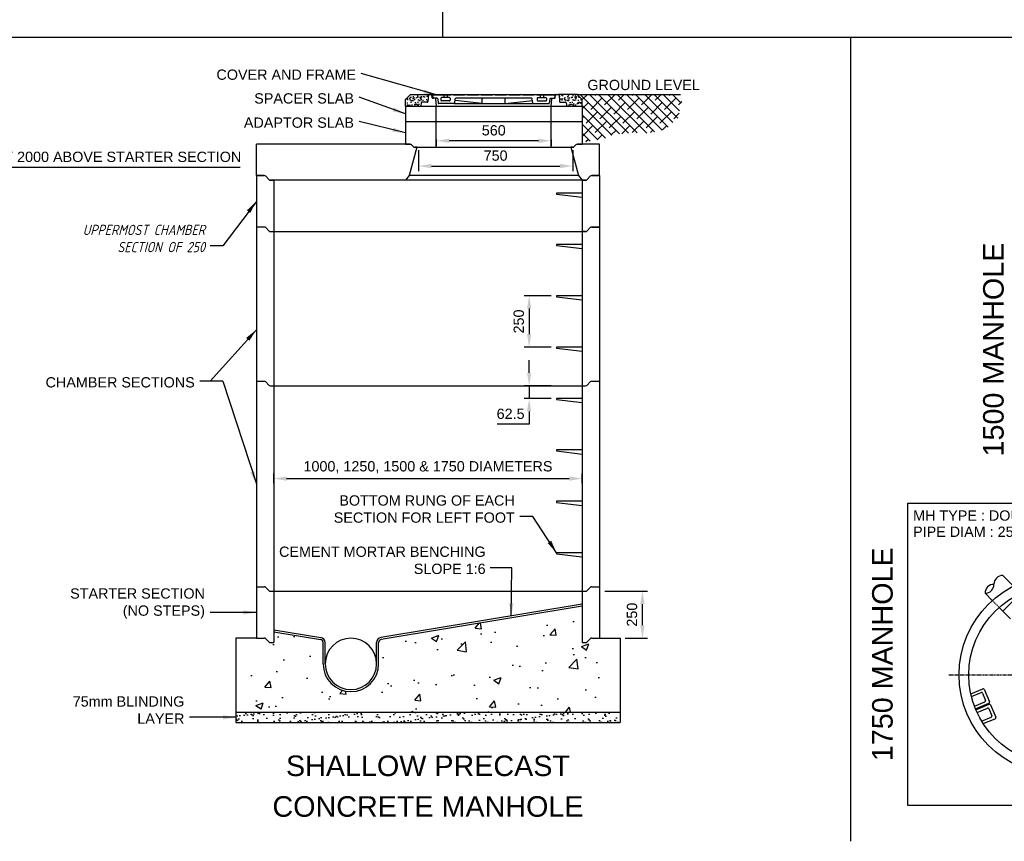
# Model space of a CAD drawing. Header units: millimetres. Extents: x 41998 to 42575, y 59051 to 59371.
# Tile 3 of 7: x 42191 to 42382, y 59051 to 59211. Entities that reach past the tile are written whole.
import ezdxf
from ezdxf.enums import TextEntityAlignment as Align

# ---------------------------------------------------------------- set-up
doc = ezdxf.new("R2010")
doc.units = ezdxf.units.MM
doc.header["$MEASUREMENT"] = 0
doc.linetypes.add('CENTER', pattern=[2, 1.25, -0.25, 0.25, -0.25])
doc.linetypes.add('HIDDEN', pattern=[0.375, 0.25, -0.125])
for name, color, linetype in [('CAPTIONS 5.0', 3, 'Continuous'), ('CENTER', 5, 'CENTER'), ('DIMS', 1, 'Continuous'), ('GEN2', 7, 'Continuous'), ('GEN3', 4, 'Continuous'), ('HATCH', 253, 'Continuous'), ('HIDDEN', 5, 'HIDDEN')]:
    doc.layers.add(name, color=color, linetype=linetype)
doc.layers.add('CONSTR', color=9, linetype='Continuous', plot=False)
doc.styles.add('JW TEXT', font='gbeitc.shx')
doc.styles.add('Style-Arial', font='arial.ttf')
doc.dimstyles.new('JW DIMS', dxfattribs={"dimscale": 0, "dimtxt": 2.5, "dimasz": 2.5, "dimexe": 1, "dimexo": 1, "dimgap": 1, "dimtad": 1, "dimtoh": 1, "dimtxsty": 'JW TEXT', "dimcen": 2.5, "dimadec": 0, "dimazin": 0, "dimtfac": 1, "dimtmove": 0, "dimatfit": 3, "dimfxl": 1, "dimarcsym": 0})

# ---------------------------------------------------------------- blocks, each defined once
blk = doc.blocks.new('*D919')
at = {"layer": 'Defpoints', "color": 0, "transparency": 16777216}
for p in [(42300.04, 59121.77), (42240.04, 59119.85), (42300.04, 59119.85)]:
    blk.add_point(p, dxfattribs=at)
at = {"layer": 'DIMS', "color": 0, "lineweight": -2, "transparency": 16777216}
for p, q in [((42240.04, 59120.85), (42240.04, 59122.77)), ((42242.54, 59121.77), (42297.54, 59121.77)), ((42300.04, 59120.85), (42300.04, 59122.77))]:
    blk.add_line(p, q, dxfattribs=at)
at = {"layer": 'DIMS', "color": 0, "transparency": 16777216}
for points in [[(42242.54, 59122.19), (42242.54, 59121.35), (42240.04, 59121.77)], [(42297.54, 59122.19), (42297.54, 59121.35), (42300.04, 59121.77)]]:
    blk.add_solid(points, dxfattribs=at)
at = {"layer": 'DIMS', "color": 0, "transparency": 16777216, "insert": (42270.04, 59123.98), "char_height": 2, "attachment_point": 5, "style": 'Style-Arial'}
blk.add_mtext('1000, 1250, 1500 & 1750 DIAMETERS', dxfattribs=at)
blk = doc.blocks.new('*D920')
at = {"layer": 'Defpoints', "color": 0, "transparency": 16777216}
for p in [(42303.44, 59099.85), (42311.77, 59099.85), (42307.44, 59090.73)]:
    blk.add_point(p, dxfattribs=at)
at = {"layer": 'DIMS', "color": 0, "lineweight": -2, "transparency": 16777216}
for p, q in [((42304.44, 59099.85), (42312.77, 59099.85)), ((42311.77, 59093.23), (42311.77, 59097.35)), ((42308.44, 59090.73), (42312.77, 59090.73))]:
    blk.add_line(p, q, dxfattribs=at)
at = {"layer": 'DIMS', "color": 0, "transparency": 16777216}
for points in [[(42311.35, 59097.35), (42312.19, 59097.35), (42311.77, 59099.85)], [(42311.35, 59093.23), (42312.19, 59093.23), (42311.77, 59090.73)]]:
    blk.add_solid(points, dxfattribs=at)
at = {"layer": 'DIMS', "color": 0, "transparency": 16777216, "insert": (42309.75, 59095.29), "char_height": 2, "attachment_point": 5, "rotation": 90, "style": 'Style-Arial'}
blk.add_mtext('250', dxfattribs=at)
blk = doc.blocks.new('*D905')
at = {"layer": 'Defpoints', "color": 0, "transparency": 16777216}
for p in [(42138.94, 59179.85), (42148.94, 59179.85), (42138.94, 59099.85)]:
    blk.add_point(p, dxfattribs=at)
at = {"layer": 'DIMS', "color": 0, "lineweight": -2, "transparency": 16777216}
for p, q in [((42148.94, 59179.85), (42148.94, 59182.35)), ((42148.94, 59182.35), (42233.49, 59182.35)), ((42139.94, 59179.85), (42149.94, 59179.85)), ((42148.94, 59102.35), (42148.94, 59177.35)), ((42139.94, 59099.85), (42149.94, 59099.85))]:
    blk.add_line(p, q, dxfattribs=at)
at = {"layer": 'DIMS', "color": 0, "transparency": 16777216}
for points in [[(42148.52, 59177.35), (42149.36, 59177.35), (42148.94, 59179.85)], [(42148.52, 59102.35), (42149.36, 59102.35), (42148.94, 59099.85)]]:
    blk.add_solid(points, dxfattribs=at)
at = {"layer": 'DIMS', "color": 0, "transparency": 16777216, "insert": (42191.72, 59184.38), "char_height": 2, "attachment_point": 5, "style": 'Style-Arial'}
blk.add_mtext('MAXIMUM CHAMBER HEIGHT 2000 ABOVE STARTER SECTION', dxfattribs=at)
blk = doc.blocks.new('*D908')
at = {"layer": 'Defpoints', "color": 0, "transparency": 16777216}
for p in [(42295.04, 59157.35), (42289.73, 59147.35), (42295.04, 59147.35)]:
    blk.add_point(p, dxfattribs=at)
at = {"layer": 'DIMS', "color": 0, "lineweight": -2, "transparency": 16777216}
for p, q in [((42294.04, 59157.35), (42288.73, 59157.35)), ((42289.73, 59154.85), (42289.73, 59149.85)), ((42294.04, 59147.35), (42288.73, 59147.35))]:
    blk.add_line(p, q, dxfattribs=at)
at = {"layer": 'DIMS', "color": 0, "transparency": 16777216}
for points in [[(42289.31, 59154.85), (42290.15, 59154.85), (42289.73, 59157.35)], [(42289.31, 59149.85), (42290.15, 59149.85), (42289.73, 59147.35)]]:
    blk.add_solid(points, dxfattribs=at)
at = {"layer": 'DIMS', "color": 0, "transparency": 16777216, "insert": (42287.71, 59152.35), "char_height": 2, "attachment_point": 5, "rotation": 90, "style": 'Style-Arial'}
blk.add_mtext('250', dxfattribs=at)
blk = doc.blocks.new('*D909')
at = {"layer": 'Defpoints', "color": 0, "transparency": 16777216}
for p in [(42295.04, 59139.85), (42289.73, 59137.35), (42295.04, 59137.35)]:
    blk.add_point(p, dxfattribs=at)
at = {"layer": 'DIMS', "color": 0, "lineweight": -2, "transparency": 16777216}
for p, q in [((42289.73, 59142.35), (42289.73, 59144.85)), ((42294.04, 59139.85), (42288.73, 59139.85)), ((42289.73, 59139.85), (42289.73, 59137.35)), ((42294.04, 59137.35), (42288.73, 59137.35)), ((42289.73, 59134.85), (42289.73, 59132.35)), ((42289.73, 59132.35), (42283.51, 59132.35))]:
    blk.add_line(p, q, dxfattribs=at)
at = {"layer": 'DIMS', "color": 0, "transparency": 16777216}
for points in [[(42289.31, 59142.35), (42290.15, 59142.35), (42289.73, 59139.85)], [(42289.31, 59134.85), (42290.15, 59134.85), (42289.73, 59137.35)]]:
    blk.add_solid(points, dxfattribs=at)
at = {"layer": 'DIMS', "color": 0, "transparency": 16777216, "insert": (42286.12, 59134.37), "char_height": 2, "attachment_point": 5, "style": 'Style-Arial'}
blk.add_mtext('62.5', dxfattribs=at)
blk = doc.blocks.new('*D910')
at = {"layer": 'Defpoints', "color": 0, "transparency": 16777216}
for p in [(42268.2, 59186.71), (42298.2, 59186.71), (42298.2, 59182.6)]:
    blk.add_point(p, dxfattribs=at)
at = {"layer": 'DIMS', "color": 0, "lineweight": -2, "transparency": 16777216}
for p, q in [((42268.2, 59185.71), (42268.2, 59181.6)), ((42298.2, 59185.71), (42298.2, 59181.6)), ((42270.7, 59182.6), (42295.7, 59182.6))]:
    blk.add_line(p, q, dxfattribs=at)
at = {"layer": 'DIMS', "color": 0, "transparency": 16777216}
for points in [[(42270.7, 59183.02), (42270.7, 59182.19), (42268.2, 59182.6)], [(42295.7, 59183.02), (42295.7, 59182.19), (42298.2, 59182.6)]]:
    blk.add_solid(points, dxfattribs=at)
at = {"layer": 'DIMS', "color": 0, "transparency": 16777216, "insert": (42283.2, 59184.62), "char_height": 2, "attachment_point": 5, "style": 'Style-Arial'}
blk.add_mtext('750', dxfattribs=at)
blk = doc.blocks.new('*D927')
at = {"layer": 'Defpoints', "color": 0, "transparency": 16777216}
for p in [(42271.64, 59188.77), (42294.04, 59188.77), (42271.64, 59187.52)]:
    blk.add_point(p, dxfattribs=at)
at = {"layer": 'DIMS', "color": 0, "lineweight": -2, "transparency": 16777216}
for p, q in [((42271.64, 59187.77), (42271.64, 59186.52)), ((42291.54, 59187.52), (42274.14, 59187.52)), ((42294.04, 59187.77), (42294.04, 59186.52))]:
    blk.add_line(p, q, dxfattribs=at)
at = {"layer": 'DIMS', "color": 0, "transparency": 16777216}
for points in [[(42274.14, 59187.93), (42274.14, 59187.1), (42271.64, 59187.52)], [(42291.54, 59187.93), (42291.54, 59187.1), (42294.04, 59187.52)]]:
    blk.add_solid(points, dxfattribs=at)
at = {"layer": 'DIMS', "color": 0, "transparency": 16777216, "insert": (42282.84, 59189.54), "char_height": 2, "attachment_point": 5, "style": 'Style-Arial'}
blk.add_mtext('560', dxfattribs=at)

msp = doc.modelspace()

# ---------------------------------------------------------------- hatches: boundary and pattern name
at = {"layer": 'HATCH'}
h = msp.add_hatch(dxfattribs=at)
h.set_pattern_fill('AR-SAND', color=256, scale=0.02, style=0)
h.set_pattern_definition([(37.5, (43222.2321, 58663.9314), (-0.0320006, 0.9788265), [0, -0.77216, 0, -0.8636, 0, -0.8255]), (7.5, (43222.2321, 58663.9314), (0.8990466, 1.4336502), [0, -0.41656, 0, -0.69596, 0, -0.2667]), (327.5, (43221.6073, 58663.9314), (1.58198474, 0.0028744), [0, -0.254, 0, -0.9144, 0, -1.1938]), (317.5, (43221.6073, 58663.9314), (1.5271129, 0.4458586), [0, -0.127, 0, -0.59944, 0, -0.6858])])
h.paths.add_polyline_path([(42270.131, 59196.439, -0.3913221), (42270.25, 59196.549), (42266.639, 59196.549), (42265.639, 59195.549), (42265.639, 59194.269), (42268.639, 59194.269), (42268.743, 59194.928, -0.3690552), (42268.862, 59195.029), (42269.908, 59195.029, 0.3913221), (42270.028, 59195.14)])
h.paths.add_polyline_path([(42300.039, 59195.549), (42299.039, 59196.549), (42295.428, 59196.549, -0.3913221), (42295.548, 59196.439), (42295.651, 59195.14, 0.3913221), (42295.77, 59195.029), (42296.817, 59195.029, -0.3690552), (42296.935, 59194.928), (42297.039, 59194.269), (42300.039, 59194.269)])
h = msp.add_hatch(dxfattribs=at)
h.set_pattern_fill('ANSI38', color=256, scale=0.4, angle=90, style=0)
h.set_pattern_definition([(135, (43130.129, 58613.9314), (-0.8980256, -0.8980256), []), (225, (43130.129, 58613.9314), (-0.8980256, -2.6940768), [3.175, -1.905])])
h.paths.add_polyline_path([(42319.236, 59194.607), (42319.236, 59194.665), (42319.265, 59194.724), (42319.294, 59194.783), (42319.324, 59194.871), (42319.353, 59194.93), (42319.383, 59194.989), (42319.383, 59195.048), (42319.412, 59195.106), (42319.441, 59195.195), (42319.441, 59195.253), (42319.471, 59195.342), (42319.471, 59195.518), (42319.441, 59195.577), (42319.441, 59195.635), (42319.412, 59195.694), (42319.353, 59195.871), (42319.265, 59196.047), (42319.236, 59196.135), (42319.236, 59196.253), (42319.177, 59196.312), (42319.177, 59196.547), (42319.175, 59196.549), (42299.039, 59196.549), (42300.039, 59195.549), (42300.039, 59194.269), (42300.039, 59191.269), (42300.039, 59187.346), (42300.381, 59187.346), (42300.528, 59187.317), (42300.763, 59187.317), (42300.822, 59187.288), (42301.146, 59187.288), (42301.234, 59187.317), (42301.293, 59187.317), (42301.351, 59187.346), (42301.41, 59187.346), (42301.469, 59187.376), (42301.587, 59187.435), (42301.675, 59187.435), (42301.734, 59187.464), (42301.822, 59187.464), (42301.881, 59187.493), (42302.116, 59187.493), (42302.175, 59187.523), (42302.293, 59187.582), (42302.499, 59187.582), (42302.557, 59187.611), (42302.675, 59187.611), (42302.763, 59187.64), (42302.822, 59187.64), (42302.881, 59187.67), (42303.028, 59187.67), (42303.116, 59187.699), (42303.175, 59187.699), (42303.234, 59187.729), (42303.469, 59187.729), (42303.528, 59187.758), (42303.587, 59187.787), (42303.734, 59187.787), (42303.852, 59187.846), (42303.999, 59187.846), (42304.058, 59187.876), (42304.146, 59187.905), (42304.234, 59187.905), (42304.322, 59187.934), (42304.381, 59187.934), (42304.44, 59187.964), (42304.499, 59187.964), (42304.558, 59187.993), (42304.617, 59188.023), (42304.675, 59188.052), (42304.764, 59188.111), (42304.822, 59188.169), (42304.881, 59188.199), (42304.94, 59188.258), (42304.969, 59188.316), (42305.028, 59188.346), (42305.117, 59188.434), (42305.293, 59188.493), (42305.352, 59188.522), (42305.47, 59188.552), (42305.528, 59188.552), (42305.646, 59188.581), (42305.705, 59188.581), (42305.793, 59188.61), (42305.852, 59188.61), (42305.94, 59188.64), (42306.146, 59188.64), (42306.234, 59188.669), (42306.293, 59188.669), (42306.352, 59188.699), (42306.44, 59188.699), (42306.528, 59188.728), (42306.705, 59188.728), (42306.764, 59188.757), (42306.823, 59188.757), (42306.881, 59188.787), (42306.999, 59188.787), (42307.058, 59188.816), (42307.146, 59188.846), (42307.293, 59188.846), (42307.352, 59188.875), (42308.646, 59188.875), (42308.705, 59188.904), (42308.764, 59188.904), (42308.823, 59188.934), (42308.882, 59188.934), (42308.97, 59188.963), (42309.029, 59188.963), (42309.088, 59188.993), (42309.323, 59188.993), (42309.411, 59189.022), (42309.47, 59189.022), (42309.529, 59189.051), (42310.117, 59189.051), (42310.205, 59189.022), (42310.47, 59189.022), (42310.558, 59189.051), (42310.646, 59189.051), (42310.764, 59189.081), (42311.676, 59189.081), (42311.764, 59189.051), (42312.117, 59189.051), (42312.205, 59189.022), (42312.323, 59189.022), (42312.411, 59188.993), (42312.764, 59188.993), (42312.823, 59189.022), (42312.882, 59189.081), (42312.97, 59189.11), (42313.706, 59189.11), (42313.794, 59189.139), (42313.912, 59189.139), (42313.97, 59189.169), (42314.029, 59189.198), (42314.117, 59189.228), (42314.176, 59189.257), (42314.264, 59189.286), (42314.353, 59189.316), (42314.412, 59189.316), (42314.47, 59189.375), (42314.529, 59189.375), (42314.617, 59189.404), (42314.676, 59189.433), (42314.765, 59189.463), (42314.823, 59189.463), (42314.882, 59189.492), (42314.97, 59189.492), (42315.029, 59189.522), (42315.265, 59189.522), (42315.323, 59189.551), (42315.47, 59189.551), (42315.529, 59189.58), (42315.588, 59189.58), (42315.647, 59189.61), (42315.706, 59189.639), (42315.765, 59189.669), (42315.853, 59189.698), (42315.971, 59189.776), (42316.088, 59189.816), (42316.147, 59189.845), (42316.235, 59189.845), (42316.294, 59189.904), (42316.353, 59189.933), (42316.412, 59189.963), (42316.471, 59189.992), (42316.529, 59190.021), (42316.618, 59190.051), (42316.676, 59190.08), (42316.735, 59190.168), (42316.794, 59190.168), (42316.912, 59190.286), (42316.971, 59190.315), (42317.029, 59190.403), (42317.088, 59190.433), (42317.147, 59190.492), (42317.206, 59190.55), (42317.294, 59190.58), (42317.294, 59190.639), (42317.353, 59190.668), (42317.353, 59190.727), (42317.412, 59190.756), (42317.441, 59190.844), (42317.5, 59190.874), (42317.559, 59190.962), (42317.618, 59190.991), (42317.647, 59191.05), (42317.735, 59191.079), (42317.794, 59191.168), (42317.882, 59191.197), (42317.941, 59191.256), (42318, 59191.285), (42318.059, 59191.344), (42318.118, 59191.373), (42318.177, 59191.432), (42318.235, 59191.462), (42318.294, 59191.52), (42318.353, 59191.579), (42318.383, 59191.638), (42318.441, 59191.667), (42318.471, 59191.726), (42318.53, 59191.756), (42318.559, 59191.844), (42318.618, 59191.844), (42318.618, 59191.902), (42318.706, 59191.991), (42318.706, 59192.049), (42318.765, 59192.108), (42318.765, 59192.167), (42318.824, 59192.226), (42318.853, 59192.314), (42318.883, 59192.402), (42318.883, 59192.461), (42318.912, 59192.52), (42318.912, 59192.608), (42318.941, 59192.696), (42318.941, 59192.902), (42318.971, 59192.961), (42318.971, 59193.108), (42319, 59193.166), (42319, 59193.46), (42318.971, 59193.519), (42318.971, 59193.784), (42319, 59193.842), (42319, 59194.019), (42319.03, 59194.078), (42319.059, 59194.136), (42319.059, 59194.195), (42319.088, 59194.254), (42319.088, 59194.313), (42319.147, 59194.43), (42319.177, 59194.489), (42319.177, 59194.548)])
h = msp.add_hatch(dxfattribs=at)
h.set_pattern_fill('AR-CONC', color=256, scale=0.08, style=0)
h.set_pattern_definition([(50, (41686.704, 58106.879), (14.57477, -1.27513), [1.524, -16.764]), (355, (41686.704, 58106.879), (-2.81943, 15.28453), [1.2192, -13.4112]), (100.451, (41687.919, 58106.773), (11.7554, 14.00934), [1.2952, -14.2472]), (46.1842, (41686.704, 58110.943), (21.68632, -3.3634), [2.286, -25.146]), (96.6356, (41688.511, 58110.663), (18.99234, 19.79404), [1.9428, -21.3708]), (351.184, (41686.704, 58110.943), (18.99237, 19.794), [1.8288, -20.1168]), (21, (41688.736, 58109.927), (12.12919, -8.18124), [1.524, -16.764]), (326, (41688.736, 58109.927), (4.94416, 14.73504), [1.2192, -13.4112]), (71.4514, (41689.747, 58109.245), (17.07332, 6.55383), [1.2952, -14.2472]), (37.5, (41686.704, 58106.879), (0.247088, 6.764403), [0, -13.24864, 0, -13.6144, 0, -13.462]), (7.5, (41686.704, 58106.879), (5.345573, 8.014446), [0, -7.76224, 0, -12.94384, 0, -5.1308]), (327.5, (41682.1726, 58106.879), (10.847248, -0.4583), [0, -5.08, 0, -15.8496, 0, -21.0312]), (317.5, (41680.141, 58106.879), (11.850335, 2.03412), [0, -6.604, 0, -10.52576, 0, -14.9352])])
h.paths.add_polyline_path([(42249.639, 59085.709), (42249.639, 59089.861, 0.3668134), (42249.138, 59090.453), (42240.039, 59091.964), (42240.039, 59089.849), (42239.359, 59089.849, -0.2034226), (42239.071, 59089.971), (42238.457, 59090.607, 0.2034226), (42238.17, 59090.729), (42236.639, 59090.729), (42232.639, 59090.729), (42232.639, 59076.309), (42307.439, 59076.309), (42307.439, 59090.729), (42303.439, 59090.729), (42301.909, 59090.729, 0.2034226), (42301.621, 59090.607), (42301.007, 59089.971, -0.2034226), (42300.72, 59089.849), (42300.039, 59089.849), (42300.039, 59096.944), (42260.941, 59090.453, 0.3668134), (42260.439, 59089.861), (42260.439, 59085.709, -1)])
h = msp.add_hatch(dxfattribs=at)
h.set_pattern_fill('AR-SAND', color=256, scale=0.04, style=0)
h.set_pattern_definition([(37.5, (43222.2321, 58663.9314), (-0.0640013, 1.957653), [0, -1.54432, 0, -1.7272, 0, -1.651]), (7.5, (43222.232, 58663.9314), (1.798093, 2.8673004), [0, -0.83312, 0, -1.39192, 0, -0.5334]), (327.5, (43220.9824, 58663.9314), (3.1639695, 0.0057487), [0, -0.508, 0, -1.8288, 0, -2.3876]), (317.5, (43220.9824, 58663.9314), (3.054226, 0.891717), [0, -0.254, 0, -1.19888, 0, -1.3716])])
h.paths.add_polyline_path([(42307.439, 59076.309), (42232.639, 59076.309), (42232.639, 59074.309), (42307.439, 59074.309)])

# ---------------------------------------------------------------- linework, layer by layer
at = {"layer": 'CENTER', "ltscale": 0.2}
msp.add_line((42371.389, 59083.58), (42414.189, 59083.58), dxfattribs=at)
at = {"layer": 'CONSTR'}
for p, q in [((42290.479, 59196.549), (42290.479, 59196.549)), ((42291.119, 59196.549), (42291.119, 59196.549))]:
    msp.add_line(p, q, dxfattribs=at)
msp.add_arc((42274.239, 59195.389), 0.12, 270, 0, dxfattribs=at)
at = {"layer": 'DIMS'}
msp.add_line((42230.139, 59140.729), (42236.639, 59120.729), dxfattribs=at)
msp.add_lwpolyline([(42230.139, 59140.729), (42225.655, 59140.729)], dxfattribs=at)
msp.add_solid([(42236.248, 59123.233), (42236.639, 59120.729), (42235.457, 59122.971)], dxfattribs=at)
at = {"layer": 'GEN2'}
for p, q in [((42270.677, 59196.549), (42295.002, 59196.549)), ((42271.719, 59196.549), (42272.359, 59196.549)), ((42293.319, 59196.549), (42293.319, 59196.549)), ((42293.399, 59196.549), (42293.399, 59196.549)), ((42293.879, 59196.549), (42293.879, 59196.549)), ((42293.959, 59196.549), (42293.959, 59196.549)), ((42299.039, 59196.549), (42319.175, 59196.549)), ((42271.639, 59194.269), (42294.039, 59194.269)), ((42271.679, 59194.269), (42293.999, 59194.269)), ((42275.132, 59194.749), (42290.546, 59194.749)), ((42280.599, 59194.749), (42275.306, 59195.324)), ((42280.599, 59194.749), (42280.599, 59195.669)), ((42285.079, 59194.749), (42285.079, 59195.669)), ((42285.079, 59194.749), (42290.373, 59195.324)), ((42271.639, 59191.269), (42294.039, 59191.269)), ((42271.639, 59186.269), (42294.039, 59186.269)), ((42299.324, 59180.729), (42266.355, 59180.729)), ((42300.039, 59179.849), (42265.639, 59179.849)), ((42300.039, 59177.349), (42295.039, 59177.349)), ((42295.039, 59177.349), (42295.039, 59177.149)), ((42295.039, 59177.149), (42300.039, 59176.549)), ((42240.039, 59169.849), (42300.039, 59169.849)), ((42295.039, 59167.349), (42295.039, 59167.149)), ((42300.039, 59167.349), (42295.039, 59167.349)), ((42295.039, 59167.149), (42300.039, 59166.549)), ((42300.039, 59157.349), (42295.039, 59157.349)), ((42295.039, 59157.349), (42295.039, 59157.149)), ((42295.039, 59157.149), (42300.039, 59156.549)), ((42300.039, 59147.349), (42295.039, 59147.349)), ((42295.039, 59147.349), (42295.039, 59147.149)), ((42295.039, 59147.149), (42300.039, 59146.549)), ((42240.039, 59139.849), (42300.039, 59139.849)), ((42300.039, 59137.349), (42295.039, 59137.349)), ((42295.039, 59137.349), (42295.039, 59137.149)), ((42295.039, 59137.149), (42300.039, 59136.549)), ((42300.039, 59127.349), (42295.039, 59127.349)), ((42295.039, 59127.349), (42295.039, 59127.149)), ((42295.039, 59127.149), (42300.039, 59126.549)), ((42300.039, 59117.349), (42295.039, 59117.349)), ((42295.039, 59117.349), (42295.039, 59117.149)), ((42295.039, 59117.149), (42300.039, 59116.549)), ((42300.039, 59107.349), (42295.039, 59107.349)), ((42295.039, 59107.349), (42295.039, 59107.149)), ((42295.039, 59107.149), (42300.039, 59106.549)), ((42381.91, 59102.927), (42383.975, 59100.862)), ((42240.039, 59099.849), (42300.039, 59099.849)), ((42378.443, 59099.459), (42379.859, 59098.043)), ((42381.928, 59095.974), (42385.396, 59099.442)), ((42381.205, 59096.697), (42383.419, 59094.483)), ((42375.68, 59079.903), (42378.011, 59080.869)), ((42375.813, 59079.331), (42377.697, 59080.111)), ((42377.959, 59080.003), (42378.533, 59078.617)), ((42378.272, 59080.761), (42379.29, 59078.303)), ((42376.377, 59077.507), (42378.424, 59078.356)), ((42376.587, 59076.967), (42379.182, 59078.042)), ((42376.656, 59076.8), (42379.251, 59077.875)), ((42376.89, 59076.269), (42378.937, 59077.118)), ((42379.512, 59077.767), (42380.53, 59075.31)), ((42377.78, 59074.582), (42379.664, 59075.362)), ((42379.198, 59077.009), (42379.773, 59075.624)), ((42378.091, 59074.083), (42380.422, 59075.048))]:
    msp.add_line(p, q, dxfattribs=at)
for centre, radius, start, end in [((42271.679, 59196.549), 0.12, 270, 0), ((42272.399, 59196.549), 0.12, 180, 270), ((42293.279, 59196.549), 0.12, 270, 0), ((42293.999, 59196.549), 0.12, 180, 270), ((42280.719, 59195.669), 0.12, 90, 180), ((42284.959, 59195.669), 0.12, 0, 90), ((42381.893, 59101.211), 1.716, 89.41531, 180.58469), ((42378.46, 59101.176), 1.716, 269.41531, 0.58469), ((42380.159, 59099.477), 1.716, 89.41531, 180.58469), ((42255.039, 59085.709), 5, 0, 180), ((42377.774, 59079.926), 0.2, 22.5, 112.5), ((42378.088, 59080.684), 0.2, 22.5, 112.5), ((42378.348, 59078.54), 0.2, 292.5, 22.5), ((42379.014, 59076.933), 0.2, 22.5, 112.5), ((42379.106, 59078.226), 0.2, 292.5, 22.5), ((42379.328, 59077.691), 0.2, 22.5, 112.5), ((42379.588, 59075.547), 0.2, 292.5, 22.5), ((42380.346, 59075.233), 0.2, 292.5, 22.5)]:
    msp.add_arc(centre, radius, start, end, dxfattribs=at)
at = {"layer": 'GEN3'}
for p, q in [((42272.933, 59207.707), (42272.933, 59370.985)), ((42187.789, 59207.707), (42395.489, 59207.707)), ((42352.289, 59207.707), (42352.289, 59051.18)), ((42270.131, 59196.439), (42270.028, 59195.14)), ((42270.677, 59196.549), (42270.25, 59196.549)), ((42270.25, 59196.549), (42270.677, 59196.549)), ((42270.883, 59195.89), (42270.795, 59196.448)), ((42270.899, 59196.429), (42274.379, 59196.429)), ((42270.899, 59196.429), (42271.001, 59195.887)), ((42274.239, 59195.909), (42272.679, 59195.909)), ((42273.139, 59196.429), (42273.139, 59195.909)), ((42273.779, 59196.429), (42273.779, 59195.909)), ((42275.099, 59196.429), (42277.079, 59196.429)), ((42277.799, 59196.429), (42279.779, 59196.429)), ((42280.499, 59196.429), (42282.479, 59196.429)), ((42283.199, 59196.429), (42285.179, 59196.429)), ((42285.899, 59196.429), (42287.879, 59196.429)), ((42288.599, 59196.429), (42290.579, 59196.429)), ((42291.299, 59196.429), (42294.779, 59196.429)), ((42291.439, 59195.909), (42292.999, 59195.909)), ((42291.899, 59196.429), (42291.899, 59195.909)), ((42292.539, 59196.429), (42292.539, 59195.909)), ((42294.779, 59196.429), (42294.678, 59195.887)), ((42294.795, 59195.89), (42294.883, 59196.448)), ((42295.002, 59196.549), (42295.428, 59196.549)), ((42295.548, 59196.439), (42295.651, 59195.14)), ((42265.639, 59194.269), (42271.639, 59194.269)), ((42265.639, 59194.269), (42265.639, 59191.269)), ((42268.743, 59194.928), (42268.639, 59194.269)), ((42268.639, 59194.269), (42271.679, 59194.269)), ((42269.908, 59195.029), (42268.862, 59195.029)), ((42271.812, 59195.789), (42271.002, 59195.789)), ((42271.679, 59194.269), (42271.568, 59195.679)), ((42271.639, 59191.269), (42271.639, 59194.269)), ((42271.932, 59195.683), (42272.027, 59194.855)), ((42275.132, 59194.749), (42272.146, 59194.749)), ((42272.559, 59195.789), (42272.559, 59195.389)), ((42274.239, 59195.269), (42272.679, 59195.269)), ((42274.359, 59195.789), (42274.359, 59195.389)), ((42275.252, 59194.855), (42275.347, 59195.683)), ((42290.212, 59195.789), (42275.466, 59195.789)), ((42290.427, 59194.855), (42290.332, 59195.683)), ((42290.546, 59194.749), (42293.532, 59194.749)), ((42291.319, 59195.789), (42291.319, 59195.389)), ((42291.439, 59195.269), (42292.999, 59195.269)), ((42293.119, 59195.789), (42293.119, 59195.389)), ((42293.747, 59195.683), (42293.652, 59194.855)), ((42293.866, 59195.789), (42294.677, 59195.789)), ((42293.999, 59194.269), (42294.111, 59195.679)), ((42293.999, 59194.269), (42297.039, 59194.269)), ((42294.039, 59191.269), (42294.039, 59194.269)), ((42294.039, 59194.269), (42300.039, 59194.269)), ((42295.77, 59195.029), (42296.817, 59195.029)), ((42296.935, 59194.928), (42297.039, 59194.269)), ((42300.039, 59194.269), (42300.039, 59191.269)), ((42265.639, 59191.269), (42271.639, 59191.269)), ((42265.639, 59191.269), (42265.639, 59186.849)), ((42271.639, 59186.269), (42271.639, 59191.269)), ((42294.039, 59186.269), (42294.039, 59191.269)), ((42294.039, 59191.269), (42300.039, 59191.269)), ((42300.039, 59191.269), (42300.039, 59186.849)), ((42266.567, 59186.849), (42236.639, 59186.849)), ((42236.639, 59180.729), (42236.639, 59186.849)), ((42265.639, 59186.849), (42266.567, 59186.849)), ((42265.639, 59186.849), (42266.567, 59186.849)), ((42266.858, 59186.724), (42267.171, 59186.394)), ((42266.858, 59186.724), (42267.171, 59186.394)), ((42266.858, 59186.724), (42267.171, 59186.394)), ((42298.821, 59186.724), (42298.508, 59186.394)), ((42298.821, 59186.724), (42298.508, 59186.394)), ((42298.821, 59186.724), (42298.508, 59186.394)), ((42299.111, 59186.849), (42300.039, 59186.849)), ((42303.439, 59186.849), (42299.111, 59186.849)), ((42300.039, 59186.849), (42299.111, 59186.849)), ((42299.111, 59186.849), (42300.039, 59186.849)), ((42303.439, 59180.729), (42303.439, 59186.849)), ((42267.839, 59186.269), (42266.355, 59180.729)), ((42267.461, 59186.269), (42271.639, 59186.269)), ((42267.839, 59186.269), (42267.461, 59186.269)), ((42267.461, 59186.269), (42267.839, 59186.269)), ((42294.039, 59186.269), (42298.217, 59186.269)), ((42297.839, 59186.269), (42299.324, 59180.729)), ((42298.217, 59186.269), (42297.839, 59186.269)), ((42297.839, 59186.269), (42298.217, 59186.269)), ((42236.639, 59180.729), (42236.639, 59160.729)), ((42236.639, 59180.729), (42238.17, 59180.729)), ((42238.17, 59180.729), (42236.639, 59180.729)), ((42238.457, 59180.607), (42239.071, 59179.971)), ((42238.457, 59180.607), (42239.071, 59179.971)), ((42266.355, 59180.729), (42265.639, 59179.849)), ((42299.324, 59180.729), (42300.039, 59179.849)), ((42301.621, 59180.607), (42301.007, 59179.971)), ((42301.621, 59180.607), (42301.007, 59179.971)), ((42301.909, 59180.729), (42303.439, 59180.729)), ((42303.439, 59180.729), (42301.909, 59180.729)), ((42303.439, 59180.729), (42303.439, 59160.729)), ((42265.639, 59179.849), (42239.359, 59179.849)), ((42239.359, 59179.849), (42240.039, 59179.849)), ((42240.039, 59179.849), (42240.039, 59159.849)), ((42300.039, 59179.849), (42300.039, 59159.849)), ((42300.039, 59179.849), (42300.72, 59179.849)), ((42300.72, 59179.849), (42300.039, 59179.849)), ((42238.17, 59170.729), (42236.639, 59170.729)), ((42238.457, 59170.607), (42239.071, 59169.971)), ((42238.457, 59170.607), (42239.071, 59169.971)), ((42239.359, 59169.849), (42240.039, 59169.849)), ((42300.72, 59169.849), (42300.039, 59169.849)), ((42300.039, 59169.849), (42300.72, 59169.849)), ((42301.621, 59170.607), (42301.007, 59169.971)), ((42301.621, 59170.607), (42301.007, 59169.971)), ((42303.439, 59170.729), (42301.909, 59170.729)), ((42301.909, 59170.729), (42303.439, 59170.729)), ((42236.639, 59160.729), (42236.639, 59140.729)), ((42240.039, 59159.849), (42240.039, 59139.849)), ((42300.039, 59159.849), (42300.039, 59139.849)), ((42303.439, 59160.729), (42303.439, 59140.729)), ((42236.639, 59140.729), (42236.639, 59100.729)), ((42236.639, 59140.729), (42238.17, 59140.729)), ((42236.639, 59140.729), (42238.17, 59140.729)), ((42238.457, 59140.607), (42239.071, 59139.971)), ((42238.457, 59140.607), (42239.071, 59139.971)), ((42301.621, 59140.607), (42301.007, 59139.971)), ((42301.621, 59140.607), (42301.007, 59139.971)), ((42301.909, 59140.729), (42303.439, 59140.729)), ((42301.909, 59140.729), (42303.439, 59140.729)), ((42303.439, 59140.729), (42303.439, 59100.729)), ((42239.359, 59139.849), (42240.039, 59139.849)), ((42239.359, 59139.849), (42240.039, 59139.849)), ((42240.039, 59139.849), (42240.039, 59099.849)), ((42300.039, 59139.849), (42300.039, 59099.849)), ((42300.039, 59139.849), (42300.72, 59139.849)), ((42300.039, 59139.849), (42300.72, 59139.849)), ((42236.639, 59100.729), (42236.639, 59090.729)), ((42236.639, 59100.729), (42238.17, 59100.729)), ((42236.639, 59100.729), (42238.17, 59100.729)), ((42238.457, 59100.607), (42239.071, 59099.971)), ((42238.457, 59100.607), (42239.071, 59099.971)), ((42301.621, 59100.607), (42301.007, 59099.971)), ((42301.621, 59100.607), (42301.007, 59099.971)), ((42301.909, 59100.729), (42303.439, 59100.729)), ((42301.909, 59100.729), (42303.439, 59100.729)), ((42303.439, 59100.729), (42303.439, 59090.729)), ((42239.359, 59099.849), (42240.039, 59099.849)), ((42239.359, 59099.849), (42240.039, 59099.849)), ((42240.039, 59099.849), (42240.039, 59089.849)), ((42300.039, 59099.849), (42300.039, 59089.849)), ((42300.039, 59099.849), (42300.72, 59099.849)), ((42300.039, 59099.849), (42300.72, 59099.849)), ((42300.039, 59097.349), (42260.876, 59090.848)), ((42300.039, 59096.944), (42260.941, 59090.453)), ((42236.639, 59090.729), (42232.639, 59090.729)), ((42232.639, 59090.729), (42232.639, 59076.309)), ((42236.639, 59090.729), (42238.17, 59090.729)), ((42238.457, 59090.607), (42239.071, 59089.971)), ((42240.039, 59092.369), (42249.203, 59090.848)), ((42240.039, 59091.964), (42249.138, 59090.453)), ((42301.621, 59090.607), (42301.007, 59089.971)), ((42301.909, 59090.729), (42303.439, 59090.729)), ((42303.439, 59090.729), (42307.439, 59090.729)), ((42307.439, 59090.729), (42307.439, 59076.309)), ((42239.359, 59089.849), (42240.039, 59089.849)), ((42249.639, 59085.709), (42249.639, 59089.861)), ((42250.039, 59085.709), (42250.039, 59089.861)), ((42260.039, 59085.709), (42260.039, 59089.861)), ((42260.439, 59085.709), (42260.439, 59089.861)), ((42300.039, 59089.849), (42300.72, 59089.849)), ((42232.639, 59076.309), (42307.439, 59076.309)), ((42232.639, 59076.309), (42232.639, 59074.309)), ((42307.439, 59076.309), (42307.439, 59074.309)), ((42232.639, 59074.309), (42307.439, 59074.309))]:
    msp.add_line(p, q, dxfattribs=at)
for points in [[(42265.639, 59194.269), (42265.639, 59195.549), (42266.639, 59196.549), (42270.25, 59196.549)], [(42300.039, 59194.269), (42300.039, 59195.549), (42299.039, 59196.549), (42295.428, 59196.549)], [(42468.989, 59058.18), (42363.389, 59058.18), (42363.389, 59116.98), (42468.989, 59116.98)]]:
    msp.add_lwpolyline(points, dxfattribs=at)
for radius in [19.4, 17.5]:
    msp.add_circle((42392.789, 59083.58), radius, dxfattribs=at)
for centre, radius, start, end in [((42270.25, 59196.429), 0.12, 90, 175.48601), ((42270.677, 59196.429), 0.12, 8.97263, 90), ((42271.002, 59195.909), 0.12, 188.97263, 270), ((42271.119, 59195.909), 0.12, 190.61966, 270), ((42272.679, 59195.789), 0.12, 90, 180), ((42274.239, 59195.789), 0.12, 0, 90), ((42274.379, 59196.549), 0.12, 270, 0), ((42275.099, 59196.549), 0.12, 180, 270), ((42277.079, 59196.549), 0.12, 270, 0), ((42277.799, 59196.549), 0.12, 180, 270), ((42279.779, 59196.549), 0.12, 270, 0), ((42280.499, 59196.549), 0.12, 180, 270), ((42282.479, 59196.549), 0.12, 270, 0), ((42283.199, 59196.549), 0.12, 180, 270), ((42285.179, 59196.549), 0.12, 270, 0), ((42285.899, 59196.549), 0.12, 180, 270), ((42287.879, 59196.549), 0.12, 270, 0), ((42288.599, 59196.549), 0.12, 180, 270), ((42290.579, 59196.549), 0.12, 270, 0), ((42291.299, 59196.549), 0.12, 180, 270), ((42291.439, 59195.789), 0.12, 90, 180), ((42292.999, 59195.789), 0.12, 0, 90), ((42294.56, 59195.909), 0.12, 270, 349.38034), ((42294.677, 59195.909), 0.12, 270, 351.02737), ((42295.002, 59196.429), 0.12, 90, 171.02737), ((42295.428, 59196.429), 0.12, 4.51399, 90), ((42268.862, 59194.909), 0.12, 90, 171.02737), ((42269.908, 59195.149), 0.12, 270, 355.48601), ((42271.448, 59195.669), 0.12, 4.51399, 90), ((42271.812, 59195.669), 0.12, 6.58194, 90), ((42272.146, 59194.869), 0.12, 186.58194, 270), ((42272.679, 59195.389), 0.12, 180, 270), ((42275.132, 59194.869), 0.12, 270, 353.41806), ((42275.466, 59195.669), 0.12, 90, 173.41806), ((42290.212, 59195.669), 0.12, 6.58194, 90), ((42290.546, 59194.869), 0.12, 186.58194, 270), ((42291.439, 59195.389), 0.12, 180, 270), ((42292.999, 59195.389), 0.12, 270, 0), ((42293.532, 59194.869), 0.12, 270, 353.41806), ((42293.866, 59195.669), 0.12, 90, 173.41806), ((42294.23, 59195.669), 0.12, 90, 175.48601), ((42295.77, 59195.149), 0.12, 184.51399, 270), ((42296.817, 59194.909), 0.12, 8.97263, 90), ((42266.567, 59186.449), 0.4, 43.47923, 90), ((42266.567, 59186.449), 0.4, 43.47923, 90), ((42266.567, 59186.449), 0.4, 43.47923, 90), ((42267.461, 59186.669), 0.4, 223.47923, 270), ((42267.461, 59186.669), 0.4, 223.47923, 270), ((42267.461, 59186.669), 0.4, 223.47923, 270), ((42298.217, 59186.669), 0.4, 270, 316.52077), ((42298.217, 59186.669), 0.4, 270, 316.52077), ((42298.217, 59186.669), 0.4, 270, 316.52077), ((42299.111, 59186.449), 0.4, 90, 136.52077), ((42299.111, 59186.449), 0.4, 90, 136.52077), ((42299.111, 59186.449), 0.4, 90, 136.52077), ((42238.17, 59180.329), 0.4, 44.00653, 90), ((42238.17, 59180.329), 0.4, 44.00653, 90), ((42301.909, 59180.329), 0.4, 90, 135.99347), ((42301.909, 59180.329), 0.4, 90, 135.99347), ((42239.359, 59180.249), 0.4, 224.00653, 270), ((42239.359, 59180.249), 0.4, 224.00653, 270), ((42300.72, 59180.249), 0.4, 270, 315.99347), ((42300.72, 59180.249), 0.4, 270, 315.99347), ((42238.17, 59170.329), 0.4, 44.00653, 90), ((42239.359, 59170.249), 0.4, 224.00653, 270), ((42239.359, 59170.249), 0.4, 224.00653, 270), ((42300.72, 59170.249), 0.4, 270, 315.99347), ((42300.72, 59170.249), 0.4, 270, 315.99347), ((42301.909, 59170.329), 0.4, 90, 135.99347), ((42301.909, 59170.329), 0.4, 90, 135.99347), ((42238.17, 59140.329), 0.4, 44.00653, 90), ((42238.17, 59140.329), 0.4, 44.00653, 90), ((42301.909, 59140.329), 0.4, 90, 135.99347), ((42301.909, 59140.329), 0.4, 90, 135.99347), ((42239.359, 59140.249), 0.4, 224.00653, 270), ((42239.359, 59140.249), 0.4, 224.00653, 270), ((42300.72, 59140.249), 0.4, 270, 315.99347), ((42300.72, 59140.249), 0.4, 270, 315.99347), ((42238.17, 59100.329), 0.4, 44.00653, 90), ((42238.17, 59100.329), 0.4, 44.00653, 90), ((42301.909, 59100.329), 0.4, 90, 135.99347), ((42239.359, 59100.249), 0.4, 224.00653, 270), ((42239.359, 59100.249), 0.4, 224.00653, 270), ((42300.72, 59100.249), 0.4, 270, 315.99347), ((42300.72, 59100.249), 0.4, 270, 315.99347), ((42238.17, 59090.329), 0.4, 44.00653, 90), ((42249.039, 59089.861), 1, 0, 80.57485), ((42261.039, 59089.861), 1, 99.42515, 180), ((42301.909, 59090.329), 0.4, 90, 135.99347), ((42239.359, 59090.249), 0.4, 224.00653, 270), ((42249.039, 59089.861), 0.6, 0, 80.57485), ((42261.039, 59089.861), 0.6, 99.42515, 180), ((42300.72, 59090.249), 0.4, 270, 315.99347), ((42255.039, 59085.709), 5.4, 180, 0), ((42255.039, 59085.709), 5, 180, 0)]:
    msp.add_arc(centre, radius, start, end, dxfattribs=at)
at = {"layer": 'HIDDEN', "ltscale": 0.07}
msp.add_line((42379.859, 59098.043), (42381.205, 59096.697), dxfattribs=at)

# ---------------------------------------------------------------- texts
at = {"layer": 'CAPTIONS 5.0', "style": 'Style-Arial'}
for s, p in [('1500 MANHOLE', (42382.064, 59146.88)), ('1750 MANHOLE', (42360.464, 59087.58))]:
    msp.add_text(s, height=4, rotation=90, dxfattribs=at).set_placement(p, align=Align.CENTER)
for s, p in [('SHALLOW PRECAST', (42270.039, 59063.876)), ('CONCRETE MANHOLE', (42270.039, 59055.959))]:
    msp.add_text(s, height=4, dxfattribs=at).set_placement(p, align=Align.CENTER)
at = {"layer": 'DIMS', "style": 'Style-Arial'}
msp.add_text('GROUND LEVEL', height=2, dxfattribs=at).set_placement((42301.058, 59197.379))
at = {"layer": 'DIMS', "char_height": 2, "attachment_point": 9, "style": 'Style-Arial'}
for s, insert in [('COVER AND FRAME', (42256.041, 59199.354)), ('SPACER SLAB', (42255.639, 59194.739)), ('ADAPTOR SLAB', (42255.639, 59190.019)), ('{\\Fgbeitc.shx;UPPERMOST CHAMBER\\PSECTION OF 250}', (42226.639, 59165.83)), ('CHAMBER SECTIONS', (42224.655, 59139.479)), ('{\\fArial|b0|i0|c0|p34;BOTTOM RUNG OF EACH\\PSECTION FOR LEFT FOOT}', (42286.933, 59113.155)), ('{\\fArial|b0|i0|c0|p34;CEMENT MORTAR BENCHING\\PSLOPE 1:6}', (42281.256, 59103.178)), ('STARTER SECTION\\P(NO STEPS)', (42226.639, 59094.479)), ('75mm BLINDING\\PLAYER', (42222.639, 59074.059))]:
    msp.add_mtext(s, dxfattribs=dict(at, insert=insert))
at = {"layer": 'GEN2', "style": 'Style-Arial'}
for s, p in [('MH TYPE : DOUBLE JUNCTION', (42364.441, 59113.588)), ('PIPE DIAM : 250 & 300', (42364.441, 59110.424))]:
    msp.add_text(s, height=2, dxfattribs=at).set_placement(p)

# ---------------------------------------------------------------- dimensions: what is measured, and where the dimension line sits
at = {"layer": 'DIMS'}
for base, p1, p2, text, picture, middle in [((42148.939, 59179.849), (42138.939, 59099.849), (42138.939, 59179.849), 'MAXIMUM CHAMBER HEIGHT 2000 ABOVE STARTER SECTION', '*D905', (42191.716, 59184.384)), ((42289.73, 59147.349), (42295.039, 59157.349), (42295.039, 59147.349), '250', '*D908', (42287.709, 59152.349)), ((42289.73, 59137.349), (42295.039, 59139.849), (42295.039, 59137.349), '62.5', '*D909', (42286.12, 59134.37)), ((42311.768, 59099.849), (42307.439, 59090.729), (42303.439, 59099.849), '250', '*D920', (42309.747, 59095.289))]:
    dim = msp.add_linear_dim(base=base, p1=p1, p2=p2, angle=90, text=text, dimstyle='JW DIMS', override={"dimscale": 1, "dimtxt": 2, "dimtxsty": 'Style-Arial'}, dxfattribs=at)
    dim.commit()
    dim.dimension.update_dxf_attribs({"geometry": picture, "text_midpoint": middle})
for base, p1, p2, text, picture, middle in [((42271.639, 59187.518), (42294.039, 59188.769), (42271.639, 59188.769), '560', '*D927', (42282.839, 59189.539)), ((42298.197, 59182.604), (42268.197, 59186.709), (42298.197, 59186.709), '750', '*D910', (42283.197, 59184.625)), ((42300.039, 59121.769), (42240.039, 59119.849), (42300.039, 59119.849), '1000, 1250, 1500 & 1750 DIAMETERS', '*D919', (42270.039, 59123.984))]:
    dim = msp.add_linear_dim(base=base, p1=p1, p2=p2, text=text, dimstyle='JW DIMS', override={"dimscale": 1, "dimtxt": 2, "dimtxsty": 'Style-Arial'}, dxfattribs=at)
    dim.commit()
    dim.dimension.update_dxf_attribs({"geometry": picture, "text_midpoint": middle})

# ---------------------------------------------------------------- leaders
for points in [[(42271.679, 59196.429), (42257.041, 59200.604)], [(42265.639, 59192.769), (42256.639, 59195.989)], [(42265.639, 59189.059), (42256.639, 59191.269)], [(42236.639, 59150.729), (42227.639, 59140.729)], [(42236.639, 59095.729), (42227.639, 59095.729)], [(42232.639, 59075.309), (42223.639, 59075.309)]]:
    msp.add_leader(points, dimstyle='JW DIMS', override={"dimscale": 1, "dimtad": 0}, dxfattribs=at)
at = {"layer": 'DIMS', "annotation_type": 0, "has_hookline": 1, "hookline_direction": 1}
for points, text_width in [([(42236.639, 59175.729), (42230.139, 59167.08), (42227.639, 59167.08)], 21.708), ([(42295.039, 59107.349), (42290.433, 59114.405), (42287.933, 59114.405)], 35.055), ([(42286.252, 59095.06), (42286.327, 59104.428), (42282.145, 59104.428)], 39.889)]:
    msp.add_leader(points, dimstyle='JW DIMS', override={"dimscale": 1, "dimtad": 0}, dxfattribs=dict(at, text_width=text_width))

doc.saveas('drawing.dxf')
